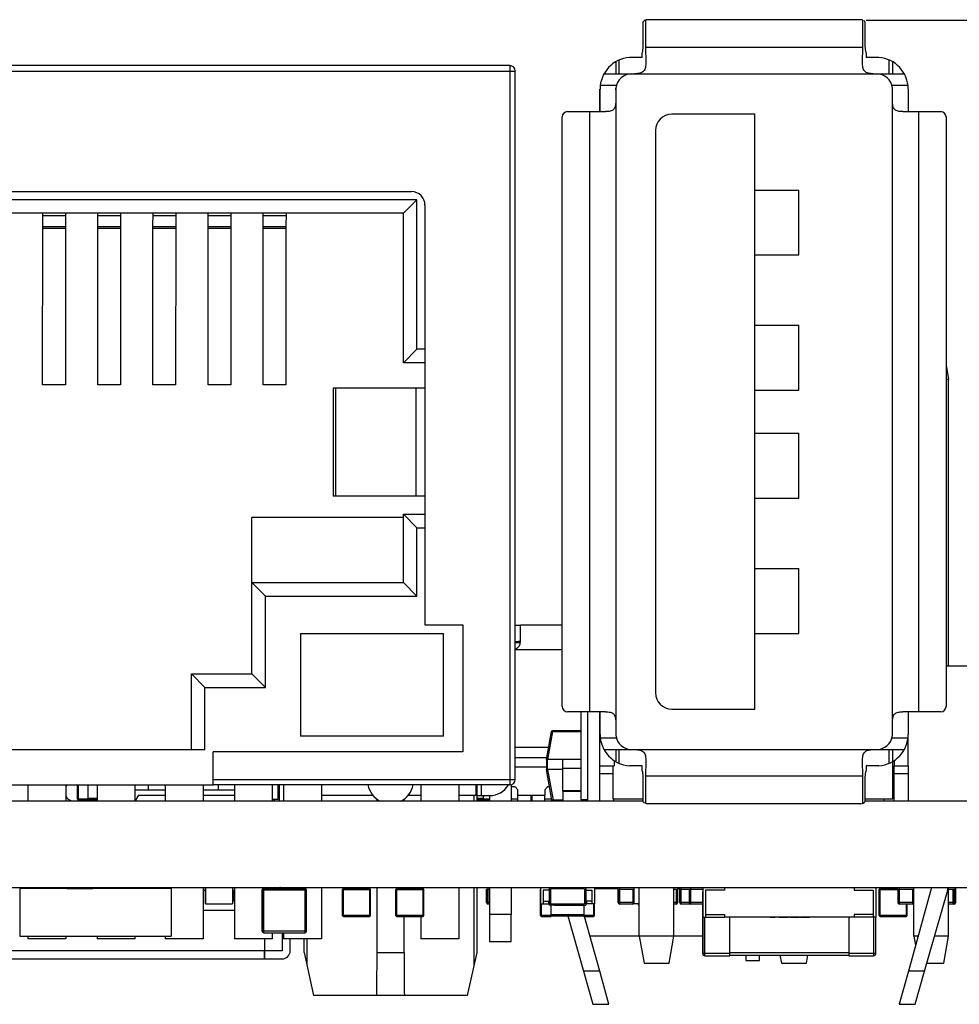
# Model space of a CAD drawing. Header units: inches. Extents: x -29 to 164, y -51 to 83.
# Tile 3 of 164: x 21 to 38, y -45 to -26. Entities that reach past the tile are written whole.
import ezdxf

# ---------------------------------------------------------------- set-up
doc = ezdxf.new("R2010")
doc.units = ezdxf.units.IN
doc.header["$LTSCALE"] = 1.21
doc.header["$MEASUREMENT"] = 0
doc.header["$PDMODE"] = 3
doc.header["$PDSIZE"] = 0.3125
doc.layers.get('0').update_dxf_attribs({"linetype": 'CONTINUOUS'})
doc.layers.get('Defpoints').update_dxf_attribs({"linetype": 'CONTINUOUS'})
doc.layers.add('DIM', color=3, linetype='CONTINUOUS')
doc.styles.get("Standard").update_dxf_attribs({"font": 'txt', "width": 0.8})
doc.dimstyles.get("Standard").update_dxf_attribs({"dimtxt": 0.15625, "dimasz": 0.1875, "dimexe": 0.125, "dimexo": 0.0625, "dimgap": 0.09, "dimtad": 0, "dimtih": 1, "dimtoh": 1, "dimzin": 4, "dimdsep": 46, "dimtxsty": 'STANDARD', "dimblk": '_FILLED', "dimblk1": '_FILLED', "dimblk2": '_FILLED', "dimcen": 0.09, "dimazin": 1, "dimtp": 0.01, "dimtm": 0.01, "dimtfac": 1, "dimtofl": 0, "dimtmove": 0, "dimatfit": 3, "dimldrblk": '_FILLED', "dimfxl": 1, "dimtolj": 1, "dimtzin": 4, "dimarcsym": 0})

# ---------------------------------------------------------------- blocks, each defined once
blk = doc.blocks.new('_FILLED')
at = {"color": 0, "linetype": 'ByBlock'}
blk.add_solid([(0, 0), (-1, 0.1667), (-1, -0.1667)], dxfattribs=at)
blk = doc.blocks.new('*D25')
at = {"layer": 'Defpoints', "color": 0}
for p in [(36.6, -26.323), (57.889, -42.366), (63.921, -42.366)]:
    blk.add_point(p, dxfattribs=at)
at = {"layer": 'DIM', "color": 0, "lineweight": -2}
for p, q in [((36.663, -26.323), (64.046, -26.323)), ((63.921, -28.323), (63.921, -31.455)), ((63.921, -40.366), (63.921, -37.235)), ((57.951, -42.366), (64.046, -42.366))]:
    blk.add_line(p, q, dxfattribs=at)
at = {"layer": 'DIM', "color": 0, "lineweight": -2, "xscale": 2, "yscale": 2, "zscale": 2}
for p, rotation in [((63.921, -26.323), 90), ((63.921, -42.366), 270)]:
    blk.add_blockref('_FILLED', p, dxfattribs=dict(at, rotation=rotation))
at = {"layer": 'DIM', "color": 0, "insert": (63.921, -34.345), "char_height": 2, "attachment_point": 5, "rotation": 90}
blk.add_mtext('\\A1;16.04', dxfattribs=at)

msp = doc.modelspace()

# ---------------------------------------------------------------- linework, layer by layer
at = {"color": 7, "linetype": 'Continuous'}
for p, q in [((32.54, -26.812), (32.54, -26.353)), ((32.579, -26.323), (32.579, -26.83)), ((36.564, -26.316), (32.616, -26.316)), ((36.6, -26.83), (36.6, -26.323)), ((36.64, -26.353), (36.64, -26.812)), ((32.519, -27.016), (32.519, -26.929)), ((36.6, -26.83), (32.579, -26.83)), ((32.579, -26.83), (32.586, -27.1)), ((36.593, -27.1), (36.6, -26.83)), ((36.661, -26.929), (36.661, -27.016)), ((32.03, -27.094), (32.03, -27.316)), ((32.092, -27.316), (32.092, -27.063)), ((32.519, -27.016), (32.285, -27.016)), ((36.895, -27.016), (36.661, -27.016)), ((37.079, -27.059), (37.079, -27.316)), ((37.15, -27.094), (37.15, -27.316)), ((14.131, -27.266), (30.171, -27.266)), ((30.071, -27.166), (14.231, -27.166)), ((30.071, -27.166), (30.071, -40.466)), ((30.171, -40.366), (30.171, -27.266)), ((31.813, -27.316), (37.367, -27.316)), ((31.736, -28.016), (31.736, -27.599)), ((31.74, -28.016), (31.74, -27.599)), ((31.744, -27.53), (32.042, -27.53)), ((32.03, -27.616), (32.03, -27.581)), ((32.03, -27.581), (32.03, -27.616)), ((32.03, -27.616), (32.03, -39.552)), ((37.137, -27.53), (37.436, -27.53)), ((37.15, -27.616), (37.15, -27.581)), ((37.15, -27.616), (37.15, -27.581)), ((37.15, -27.825), (37.15, -27.616)), ((37.44, -27.599), (37.44, -28.016)), ((37.15, -39.552), (37.15, -27.825)), ((31.137, -28.016), (31.839, -28.016)), ((31.543, -28.016), (31.543, -39.116)), ((37.341, -28.016), (38.042, -28.016)), ((37.636, -39.116), (37.636, -28.016)), ((31.04, -39.019), (31.04, -28.114)), ((34.605, -28.066), (33.065, -28.066)), ((34.605, -39.066), (34.605, -28.066)), ((38.14, -28.114), (38.14, -39.019)), ((32.765, -28.366), (32.765, -38.766)), ((15.851, -29.496), (28.251, -29.496)), ((34.604, -29.466), (35.414, -29.466)), ((35.414, -30.666), (35.414, -29.466)), ((28.351, -29.646), (15.951, -29.646)), ((28.101, -29.896), (28.351, -29.646)), ((28.351, -32.411), (28.351, -29.646)), ((28.501, -29.746), (28.501, -37.506)), ((28.101, -29.896), (16.201, -29.896)), ((21.43, -30.149), (21.431, -29.896)), ((21.431, -29.94), (21.851, -29.94)), ((21.851, -29.896), (21.85, -30.149)), ((22.45, -30.149), (22.451, -29.896)), ((22.451, -29.94), (22.871, -29.94)), ((22.871, -29.896), (22.87, -30.149)), ((23.47, -30.149), (23.471, -29.896)), ((23.471, -29.94), (23.891, -29.94)), ((23.891, -29.896), (23.89, -30.149)), ((24.49, -30.149), (24.491, -29.896)), ((24.491, -29.94), (24.911, -29.94)), ((24.911, -29.896), (24.91, -30.149)), ((25.51, -30.149), (25.511, -29.896)), ((25.511, -29.94), (25.931, -29.94)), ((25.931, -29.896), (25.93, -30.149)), ((28.101, -32.661), (28.101, -29.896)), ((21.429, -33.07), (21.43, -30.149)), ((21.85, -30.149), (21.43, -30.149)), ((21.43, -30.174), (21.85, -30.174)), ((21.85, -30.149), (21.849, -33.07)), ((22.449, -33.07), (22.45, -30.149)), ((22.87, -30.149), (22.45, -30.149)), ((22.45, -30.174), (22.87, -30.174)), ((22.87, -30.149), (22.869, -33.07)), ((23.469, -33.07), (23.47, -30.149)), ((23.89, -30.149), (23.47, -30.149)), ((23.47, -30.174), (23.89, -30.174)), ((23.89, -30.149), (23.889, -33.07)), ((24.489, -33.07), (24.49, -30.149)), ((24.91, -30.149), (24.49, -30.149)), ((24.49, -30.174), (24.91, -30.174)), ((24.91, -30.149), (24.909, -33.07)), ((25.509, -33.07), (25.51, -30.149)), ((25.93, -30.149), (25.51, -30.149)), ((25.51, -30.174), (25.93, -30.174)), ((25.93, -30.149), (25.929, -33.07)), ((34.604, -30.666), (35.414, -30.666)), ((34.604, -31.966), (35.414, -31.966)), ((35.414, -33.166), (35.414, -31.966)), ((28.101, -32.661), (28.351, -32.411)), ((28.501, -32.411), (28.351, -32.411)), ((28.501, -32.661), (28.101, -32.661)), ((38.14, -32.709), (38.185, -32.966)), ((21.849, -33.07), (21.429, -33.07)), ((22.869, -33.07), (22.449, -33.07)), ((23.889, -33.07), (23.469, -33.07)), ((24.909, -33.07), (24.489, -33.07)), ((25.929, -33.07), (25.509, -33.07)), ((26.8, -33.126), (26.8, -35.126)), ((26.8, -33.126), (28.501, -33.126)), ((26.851, -35.126), (26.851, -33.126)), ((28.33, -33.126), (28.33, -35.126)), ((38.14, -32.966), (38.185, -32.966)), ((38.185, -38.266), (38.185, -32.966)), ((34.604, -33.166), (35.414, -33.166)), ((34.604, -33.966), (35.414, -33.966)), ((35.414, -35.166), (35.414, -33.966)), ((28.501, -35.126), (26.8, -35.126)), ((34.604, -35.166), (35.414, -35.166)), ((28.101, -36.726), (28.101, -35.461)), ((28.351, -35.711), (28.101, -35.461)), ((28.101, -35.461), (28.501, -35.461)), ((25.299, -36.726), (25.299, -35.526)), ((28.099, -35.526), (25.299, -35.526)), ((28.351, -36.976), (28.351, -35.711)), ((28.351, -35.711), (28.501, -35.711)), ((34.604, -36.466), (35.414, -36.466)), ((35.414, -37.666), (35.414, -36.466)), ((25.301, -38.416), (25.301, -36.726)), ((25.301, -36.726), (25.551, -36.976)), ((25.301, -36.726), (28.101, -36.726)), ((28.101, -36.726), (28.351, -36.976)), ((25.551, -38.666), (25.551, -36.976)), ((25.551, -36.976), (28.351, -36.976)), ((28.501, -37.506), (29.201, -37.506)), ((29.201, -37.506), (29.201, -39.856)), ((26.198, -37.666), (26.198, -39.566)), ((26.198, -37.666), (28.844, -37.666)), ((28.844, -39.566), (28.844, -37.666)), ((30.171, -37.517), (30.262, -37.517)), ((30.262, -37.517), (30.27, -37.519)), ((31.04, -37.517), (30.27, -37.517)), ((30.27, -37.817), (30.27, -37.519)), ((34.604, -37.666), (35.414, -37.666)), ((30.171, -37.817), (30.27, -37.817)), ((30.171, -37.837), (30.267, -37.837)), ((30.262, -37.817), (30.269, -37.821)), ((30.171, -37.967), (31.04, -37.967)), ((24.181, -39.816), (24.181, -38.416)), ((24.181, -38.416), (24.431, -38.666)), ((24.181, -38.416), (25.301, -38.416)), ((25.301, -38.416), (25.551, -38.666)), ((38.14, -38.266), (41.675, -38.266)), ((24.431, -39.816), (24.431, -38.666)), ((24.431, -38.666), (25.551, -38.666)), ((31.839, -39.116), (31.137, -39.116)), ((31.382, -39.116), (31.382, -40.746)), ((31.384, -39.116), (31.384, -40.746)), ((31.515, -40.766), (31.515, -39.116)), ((31.736, -39.534), (31.736, -39.116)), ((31.74, -39.534), (31.74, -39.116)), ((33.065, -39.066), (34.605, -39.066)), ((38.042, -39.116), (37.341, -39.116)), ((37.44, -39.116), (37.44, -39.534)), ((30.75, -40.001), (30.841, -39.483)), ((30.861, -39.483), (30.77, -40.001)), ((30.841, -39.483), (30.861, -39.483)), ((31.382, -39.466), (30.861, -39.466)), ((30.861, -39.483), (30.861, -39.466)), ((30.861, -39.483), (31.382, -39.483)), ((28.844, -39.566), (26.198, -39.566)), ((31.738, -40.116), (31.738, -39.534)), ((32.042, -39.603), (31.744, -39.603)), ((37.436, -39.603), (37.137, -39.603)), ((37.438, -40.116), (37.438, -39.603)), ((19.871, -39.816), (24.431, -39.816)), ((24.581, -40.466), (24.581, -39.856)), ((29.201, -39.856), (24.581, -39.856)), ((30.789, -39.777), (30.171, -39.777)), ((31.813, -39.816), (37.367, -39.816)), ((32.03, -39.816), (32.03, -40.038)), ((32.092, -40.07), (32.092, -39.816)), ((37.079, -39.816), (37.079, -40.073)), ((37.15, -39.816), (37.15, -40.038)), ((30.756, -39.967), (30.171, -39.967)), ((30.75, -40.001), (30.75, -40.181)), ((30.75, -40.001), (30.77, -40.001)), ((31.382, -40.001), (30.77, -40.001)), ((30.77, -40.181), (30.77, -40.001)), ((31.05, -40.181), (31.05, -40.001)), ((31.998, -40.019), (31.998, -40.116)), ((32.586, -40.032), (32.579, -40.303)), ((36.6, -40.303), (36.593, -40.032)), ((37.158, -40.726), (37.158, -40.038)), ((37.178, -40.019), (37.178, -40.116)), ((30.171, -40.137), (30.75, -40.137)), ((30.85, -40.75), (30.75, -40.181)), ((30.75, -40.181), (30.77, -40.181)), ((31.05, -40.181), (30.77, -40.181)), ((30.77, -40.181), (30.87, -40.75)), ((31.05, -40.156), (31.382, -40.156)), ((31.05, -40.586), (31.05, -40.181)), ((31.737, -40.761), (31.737, -40.116)), ((31.738, -40.116), (31.998, -40.116)), ((31.978, -40.116), (31.978, -40.726)), ((32.519, -40.116), (32.285, -40.116)), ((32.519, -40.203), (32.519, -40.116)), ((36.895, -40.116), (36.661, -40.116)), ((36.661, -40.116), (36.661, -40.203)), ((37.177, -40.761), (37.177, -40.116)), ((37.178, -40.116), (37.438, -40.116)), ((37.437, -40.116), (37.437, -40.761)), ((24.581, -40.366), (30.171, -40.366)), ((31.977, -40.266), (31.737, -40.266)), ((32.54, -40.779), (32.54, -40.321)), ((32.579, -40.303), (36.6, -40.303)), ((32.579, -40.303), (32.579, -40.809)), ((36.6, -40.809), (36.6, -40.303)), ((36.64, -40.321), (36.64, -40.779)), ((37.437, -40.266), (37.177, -40.266)), ((14.231, -40.466), (24.581, -40.466)), ((21.157, -40.466), (21.157, -40.766)), ((21.857, -40.466), (21.857, -40.766)), ((22.073, -40.731), (22.073, -40.466)), ((22.073, -40.466), (22.073, -40.731)), ((22.093, -40.751), (22.093, -40.466)), ((22.273, -40.751), (22.273, -40.466)), ((22.437, -40.466), (22.437, -40.766)), ((23.137, -40.466), (23.137, -40.766)), ((23.697, -40.566), (23.137, -40.566)), ((23.383, -40.466), (23.383, -40.566)), ((23.697, -40.466), (23.697, -40.766)), ((24.397, -40.466), (24.397, -40.766)), ((24.683, -40.566), (24.397, -40.566)), ((30.071, -40.466), (24.581, -40.466)), ((24.683, -40.566), (24.683, -40.466)), ((24.977, -40.566), (24.683, -40.566)), ((24.977, -40.466), (24.977, -40.766)), ((25.677, -40.466), (25.677, -40.766)), ((25.784, -40.741), (25.784, -40.466)), ((25.809, -40.766), (25.809, -40.466)), ((25.885, -40.466), (25.885, -40.766)), ((26.585, -40.466), (26.585, -40.766)), ((28.425, -40.466), (28.425, -40.766)), ((29.125, -40.466), (29.125, -40.766)), ((29.444, -40.466), (29.444, -40.666)), ((29.464, -40.766), (29.464, -40.466)), ((29.544, -40.666), (29.544, -40.466)), ((30.093, -40.463), (30.093, -40.766)), ((30.17, -40.507), (30.093, -40.507)), ((30.17, -40.507), (30.22, -40.557)), ((30.22, -40.657), (30.22, -40.557)), ((30.72, -40.557), (30.77, -40.507)), ((30.72, -40.557), (30.72, -40.657)), ((30.807, -40.507), (30.77, -40.507)), ((31.05, -40.569), (31.382, -40.569)), ((31.05, -40.586), (31.382, -40.586)), ((31.05, -40.586), (31.05, -40.766)), ((7.879, -40.766), (32.54, -40.766)), ((22.273, -40.731), (22.073, -40.731)), ((22.093, -40.751), (22.273, -40.751)), ((22.437, -40.721), (22.273, -40.721)), ((22.273, -40.741), (22.437, -40.741)), ((22.329, -40.741), (22.329, -40.766)), ((23.204, -40.661), (23.143, -40.766)), ((23.204, -40.661), (23.697, -40.661)), ((24.397, -40.661), (24.977, -40.661)), ((25.784, -40.741), (25.677, -40.741)), ((25.689, -40.766), (25.689, -40.741)), ((25.689, -40.766), (25.689, -40.741)), ((25.689, -40.766), (25.689, -40.741)), ((25.709, -40.741), (25.709, -40.766)), ((27.54, -40.666), (26.585, -40.666)), ((27.614, -40.766), (27.614, -40.735)), ((28.114, -40.766), (28.114, -40.735)), ((28.425, -40.666), (28.188, -40.666)), ((29.444, -40.666), (29.125, -40.666)), ((29.414, -40.766), (29.414, -40.666)), ((29.464, -40.666), (29.699, -40.666)), ((29.575, -40.721), (29.464, -40.721)), ((29.464, -40.741), (29.575, -40.741)), ((29.518, -40.741), (29.518, -40.766)), ((29.549, -40.741), (29.549, -40.766)), ((29.575, -40.666), (29.575, -40.751)), ((29.693, -40.731), (29.575, -40.731)), ((29.575, -40.751), (29.575, -40.741)), ((29.575, -40.751), (29.693, -40.751)), ((29.614, -40.766), (29.614, -40.751)), ((29.638, -40.751), (29.638, -40.766)), ((29.669, -40.751), (29.669, -40.766)), ((29.685, -40.766), (29.685, -40.761)), ((29.693, -40.666), (29.693, -40.766)), ((30.093, -40.727), (30.22, -40.727)), ((30.22, -40.657), (30.48, -40.657)), ((30.22, -40.766), (30.22, -40.657)), ((30.46, -40.657), (30.46, -40.766)), ((30.46, -40.727), (30.48, -40.727)), ((30.48, -40.657), (30.72, -40.657)), ((30.48, -40.657), (30.48, -40.766)), ((30.72, -40.766), (30.72, -40.657)), ((30.72, -40.727), (30.846, -40.727)), ((30.87, -40.75), (30.85, -40.75)), ((31.05, -40.75), (30.87, -40.75)), ((31.515, -40.746), (31.384, -40.746)), ((31.978, -40.726), (32.54, -40.726)), ((31.997, -40.761), (31.997, -40.726)), ((36.64, -40.726), (37.158, -40.726)), ((36.64, -40.766), (39.479, -40.766)), ((36.995, -40.766), (36.995, -40.726)), ((36.564, -40.816), (32.616, -40.816)), ((7.879, -42.366), (52.588, -42.366)), ((21.005, -42.386), (21.005, -43.266)), ((23.805, -42.386), (21.005, -42.386)), ((21.169, -42.366), (21.169, -42.386)), ((21.857, -42.366), (21.857, -42.386)), ((21.878, -42.382), (21.878, -42.366)), ((21.878, -42.366), (21.878, -42.382)), ((21.878, -42.366), (21.878, -42.382)), ((21.878, -42.366), (21.878, -42.382)), ((21.879, -42.386), (21.879, -42.382)), ((21.879, -42.382), (22.359, -42.382)), ((22.359, -42.382), (22.359, -42.386)), ((22.378, -42.366), (22.378, -42.386)), ((22.437, -42.366), (22.437, -42.386)), ((23.137, -42.366), (23.137, -42.386)), ((23.142, -42.366), (23.142, -42.386)), ((23.142, -42.366), (23.142, -42.386)), ((23.142, -42.366), (23.142, -42.386)), ((23.142, -42.366), (23.142, -42.386)), ((23.143, -42.386), (23.143, -42.366)), ((23.143, -42.366), (23.143, -42.386)), ((23.643, -42.366), (23.643, -42.386)), ((23.697, -42.366), (23.697, -42.386)), ((23.805, -42.386), (23.805, -43.266)), ((24.397, -42.366), (24.397, -43.316)), ((24.397, -42.416), (24.443, -42.416)), ((24.442, -42.366), (24.442, -42.666)), ((24.442, -42.366), (24.442, -42.666)), ((24.442, -42.366), (24.442, -42.666)), ((24.442, -42.366), (24.442, -42.666)), ((24.443, -42.666), (24.443, -42.366)), ((24.443, -42.366), (24.443, -42.666)), ((24.943, -42.366), (24.943, -42.666)), ((24.943, -42.416), (24.977, -42.416)), ((24.958, -42.416), (24.958, -42.616)), ((24.977, -42.366), (24.977, -43.316)), ((25.489, -43.172), (25.489, -42.412)), ((25.489, -42.412), (25.489, -43.172)), ((25.489, -42.412), (26.309, -42.412)), ((25.519, -43.202), (25.519, -42.382)), ((25.519, -42.382), (26.279, -42.382)), ((25.677, -42.366), (25.677, -42.382)), ((25.885, -42.366), (25.885, -42.382)), ((26.279, -42.382), (26.279, -43.172)), ((26.309, -43.172), (26.309, -42.412)), ((26.585, -42.366), (26.585, -43.316)), ((26.976, -42.402), (27.496, -42.402)), ((26.976, -42.882), (26.976, -42.402)), ((26.976, -42.402), (26.976, -42.882)), ((26.996, -42.382), (27.476, -42.382)), ((26.996, -42.902), (26.996, -42.382)), ((27.476, -42.382), (27.476, -42.882)), ((27.496, -42.882), (27.496, -42.402)), ((27.614, -43.566), (27.614, -42.366)), ((27.961, -42.402), (28.481, -42.402)), ((27.961, -42.882), (27.961, -42.402)), ((27.961, -42.402), (27.961, -42.882)), ((27.981, -42.382), (28.461, -42.382)), ((27.981, -42.902), (27.981, -42.382)), ((28.114, -42.382), (28.114, -42.366)), ((28.425, -42.366), (28.425, -42.382)), ((28.461, -42.382), (28.461, -42.882)), ((28.481, -42.882), (28.481, -42.402)), ((29.125, -42.366), (29.125, -43.316)), ((29.414, -43.795), (29.414, -42.366)), ((29.464, -43.566), (29.464, -42.366)), ((29.641, -42.397), (29.693, -42.397)), ((29.641, -42.641), (29.641, -42.397)), ((29.641, -42.397), (29.641, -42.641)), ((29.671, -42.671), (29.671, -42.366)), ((29.693, -42.366), (29.693, -42.866)), ((30.093, -42.366), (30.093, -42.866)), ((30.638, -42.402), (30.639, -42.402)), ((30.638, -42.882), (30.638, -42.402)), ((30.638, -42.402), (30.638, -42.882)), ((30.638, -42.882), (30.638, -42.402)), ((30.638, -42.402), (30.638, -42.882)), ((30.638, -42.882), (30.638, -42.402)), ((30.638, -42.402), (30.638, -42.882)), ((30.638, -42.882), (30.638, -42.402)), ((30.638, -42.402), (30.638, -42.882)), ((30.639, -42.366), (30.639, -42.666)), ((30.799, -42.416), (30.689, -42.416)), ((30.689, -42.416), (30.689, -42.666)), ((30.799, -42.366), (30.799, -42.691)), ((30.799, -42.366), (30.799, -42.691)), ((31.454, -42.391), (30.824, -42.391)), ((30.824, -42.391), (30.824, -42.666)), ((30.899, -42.366), (30.899, -42.391)), ((31.379, -42.391), (31.379, -42.366)), ((31.379, -42.366), (31.379, -42.391)), ((31.454, -42.391), (31.454, -42.666)), ((31.479, -42.366), (31.479, -42.691)), ((31.479, -42.416), (31.589, -42.416)), ((31.589, -42.416), (31.589, -42.666)), ((31.639, -42.366), (31.639, -42.666)), ((31.639, -42.386), (32.075, -42.386)), ((32.072, -42.641), (32.072, -42.397)), ((32.073, -42.397), (32.366, -42.397)), ((32.073, -42.397), (32.073, -42.641)), ((32.103, -42.671), (32.103, -42.366)), ((32.347, -42.397), (32.347, -42.671)), ((32.366, -42.366), (32.366, -42.666)), ((32.366, -42.366), (32.366, -42.666)), ((32.465, -43.266), (32.465, -42.366)), ((33.105, -43.266), (33.105, -42.366)), ((33.105, -42.397), (33.177, -42.397)), ((33.147, -42.397), (33.147, -42.671)), ((33.175, -42.386), (33.214, -42.386)), ((33.177, -42.641), (33.177, -42.397)), ((33.212, -42.397), (33.388, -42.397)), ((33.212, -42.397), (33.212, -42.641)), ((33.212, -42.397), (33.212, -42.641)), ((33.243, -42.671), (33.243, -42.366)), ((33.388, -42.397), (33.388, -42.641)), ((33.389, -42.397), (33.639, -42.397)), ((33.389, -42.397), (33.389, -42.641)), ((33.419, -42.671), (33.419, -42.366)), ((33.639, -42.366), (33.639, -42.916)), ((33.639, -42.366), (33.639, -42.916)), ((34.039, -42.416), (33.689, -42.416)), ((33.689, -42.416), (33.689, -42.916)), ((34.039, -42.366), (34.039, -42.416)), ((36.439, -42.366), (36.439, -42.416)), ((36.439, -42.416), (36.789, -42.416)), ((36.789, -42.416), (36.789, -42.916)), ((36.839, -42.366), (36.839, -42.916)), ((36.9, -42.402), (37.246, -42.402)), ((36.9, -42.882), (36.9, -42.402)), ((36.9, -42.402), (36.9, -42.882)), ((36.92, -42.382), (37.25, -42.382)), ((36.92, -42.902), (36.92, -42.382)), ((37.246, -42.397), (37.545, -42.397)), ((37.246, -42.397), (37.246, -42.641)), ((37.246, -42.397), (37.246, -42.641)), ((37.277, -42.671), (37.277, -42.366)), ((37.873, -42.366), (37.442, -43.916)), ((37.521, -42.397), (37.521, -42.671)), ((37.545, -43.266), (37.545, -42.366)), ((37.742, -43.916), (38.17, -42.418)), ((38.185, -43.266), (38.185, -42.366)), ((38.185, -42.397), (38.318, -42.397)), ((38.263, -42.397), (38.263, -42.671)), ((38.293, -42.641), (38.293, -42.397)), ((38.318, -42.641), (38.318, -42.397)), ((33.638, -43.587), (33.638, -42.447)), ((33.638, -43.587), (33.638, -42.447)), ((33.639, -42.447), (33.639, -42.447)), ((33.639, -42.447), (33.639, -43.587)), ((24.397, -42.786), (24.977, -42.786)), ((24.442, -42.666), (24.442, -42.666)), ((24.443, -42.666), (24.442, -42.666)), ((24.443, -42.666), (24.943, -42.666)), ((24.626, -42.667), (24.626, -42.666)), ((24.627, -42.667), (24.627, -42.666)), ((24.627, -42.667), (24.759, -42.667)), ((24.639, -42.667), (24.639, -42.666)), ((24.698, -42.667), (24.698, -42.666)), ((24.759, -42.667), (24.759, -42.666)), ((24.977, -42.616), (24.958, -42.616)), ((29.693, -42.641), (29.641, -42.641)), ((29.671, -42.671), (29.693, -42.671)), ((30.639, -42.666), (30.789, -42.666)), ((30.658, -42.902), (30.658, -42.666)), ((30.689, -42.616), (30.789, -42.616)), ((30.789, -42.616), (30.789, -42.666)), ((30.799, -42.666), (30.789, -42.666)), ((30.899, -42.691), (30.799, -42.691)), ((30.824, -42.666), (31.454, -42.666)), ((30.838, -42.902), (30.838, -42.691)), ((30.849, -42.691), (30.849, -42.666)), ((30.899, -42.666), (30.899, -42.691)), ((30.899, -42.691), (31.479, -42.691)), ((30.937, -42.691), (30.937, -42.701)), ((30.974, -42.701), (30.937, -42.701)), ((30.951, -42.691), (30.951, -42.701)), ((30.974, -42.691), (30.974, -42.701)), ((31.01, -42.691), (31.01, -42.701)), ((31.112, -42.701), (31.01, -42.701)), ((31.062, -42.691), (31.062, -42.701)), ((31.112, -42.691), (31.112, -42.701)), ((31.126, -42.691), (31.126, -42.701)), ((31.228, -42.701), (31.126, -42.701)), ((31.228, -42.691), (31.228, -42.701)), ((31.241, -42.691), (31.241, -42.701)), ((31.343, -42.701), (31.241, -42.701)), ((31.293, -42.691), (31.293, -42.701)), ((31.343, -42.691), (31.343, -42.701)), ((31.379, -42.666), (31.379, -42.691)), ((31.429, -42.691), (31.429, -42.666)), ((31.438, -42.691), (31.438, -42.902)), ((31.639, -42.666), (31.479, -42.666)), ((31.589, -42.616), (31.489, -42.616)), ((31.489, -42.616), (31.489, -42.666)), ((31.618, -42.666), (31.618, -42.902)), ((31.638, -42.882), (31.638, -42.666)), ((32.366, -42.641), (32.073, -42.641)), ((32.103, -42.671), (32.347, -42.671)), ((32.168, -42.671), (32.168, -42.674)), ((32.168, -42.674), (32.168, -42.671)), ((32.275, -42.674), (32.168, -42.674)), ((32.256, -42.674), (32.256, -42.671)), ((32.265, -42.674), (32.265, -42.671)), ((32.274, -42.674), (32.274, -42.671)), ((32.275, -42.674), (32.275, -42.671)), ((32.465, -42.666), (32.366, -42.666)), ((32.449, -42.691), (32.449, -42.666)), ((32.449, -42.666), (32.449, -42.691)), ((32.465, -42.691), (32.449, -42.691)), ((33.177, -42.641), (33.105, -42.641)), ((33.105, -42.671), (33.147, -42.671)), ((33.388, -42.641), (33.212, -42.641)), ((33.243, -42.671), (33.419, -42.671)), ((33.314, -42.674), (33.314, -42.671)), ((33.421, -42.674), (33.314, -42.674)), ((33.359, -42.674), (33.359, -42.671)), ((33.377, -42.671), (33.377, -42.674)), ((33.638, -42.641), (33.389, -42.641)), ((33.419, -42.671), (33.638, -42.671)), ((33.421, -42.671), (33.421, -42.674)), ((33.491, -42.674), (33.491, -42.671)), ((33.597, -42.674), (33.491, -42.674)), ((33.535, -42.674), (33.535, -42.671)), ((33.553, -42.671), (33.553, -42.674)), ((33.598, -42.671), (33.598, -42.674)), ((37.545, -42.641), (37.246, -42.641)), ((37.277, -42.671), (37.521, -42.671)), ((37.348, -42.674), (37.348, -42.671)), ((37.455, -42.674), (37.348, -42.674)), ((37.393, -42.674), (37.393, -42.671)), ((37.4, -42.674), (37.4, -42.902)), ((37.411, -42.671), (37.411, -42.674)), ((37.42, -42.882), (37.42, -42.674)), ((37.455, -42.671), (37.455, -42.674)), ((38.318, -42.641), (38.185, -42.641)), ((38.185, -42.671), (38.287, -42.671)), ((38.222, -42.674), (38.185, -42.674)), ((38.198, -42.671), (38.198, -42.674)), ((38.222, -42.671), (38.222, -42.674)), ((38.287, -42.658), (38.287, -42.671)), ((27.496, -42.882), (26.976, -42.882)), ((26.996, -42.902), (27.476, -42.902)), ((27.476, -42.882), (27.476, -42.902)), ((28.481, -42.882), (27.961, -42.882)), ((27.981, -42.902), (28.461, -42.902)), ((28.114, -43.566), (28.114, -42.902)), ((28.425, -42.902), (28.425, -43.316)), ((28.461, -42.882), (28.461, -42.902)), ((30.093, -42.866), (29.693, -42.866)), ((29.693, -42.866), (29.693, -43.366)), ((30.093, -43.366), (30.093, -42.866)), ((30.838, -42.882), (30.638, -42.882)), ((30.658, -42.902), (30.658, -42.902)), ((30.658, -42.902), (30.658, -42.902)), ((30.658, -42.902), (30.658, -42.902)), ((30.658, -42.902), (30.838, -42.902)), ((31.438, -42.872), (30.838, -42.872)), ((30.838, -42.892), (31.438, -42.892)), ((31.141, -42.892), (31.433, -43.916)), ((31.638, -42.882), (31.438, -42.882)), ((31.438, -42.892), (31.438, -42.902)), ((31.438, -42.892), (31.438, -42.902)), ((31.438, -42.892), (31.438, -42.902)), ((31.438, -42.902), (31.438, -42.902)), ((31.438, -42.902), (31.438, -42.902)), ((31.438, -42.902), (31.438, -42.902)), ((31.438, -42.902), (31.618, -42.902)), ((31.733, -43.916), (31.451, -42.902)), ((33.639, -42.916), (34.039, -42.916)), ((33.679, -43.627), (33.679, -42.916)), ((33.689, -42.866), (34.039, -42.866)), ((34.039, -42.866), (34.039, -42.916)), ((36.839, -42.916), (34.039, -42.916)), ((34.139, -43.627), (34.139, -42.916)), ((34.885, -42.916), (34.885, -42.917)), ((34.885, -42.917), (34.975, -42.917)), ((34.952, -42.917), (34.952, -42.916)), ((34.975, -42.917), (34.975, -42.916)), ((35.054, -42.916), (35.054, -42.917)), ((35.054, -42.917), (35.222, -42.917)), ((35.06, -42.916), (35.06, -42.917)), ((35.145, -42.917), (35.145, -42.916)), ((35.222, -42.917), (35.222, -42.916)), ((35.222, -42.917), (35.222, -42.916)), ((35.251, -42.917), (35.251, -42.916)), ((35.251, -42.917), (35.421, -42.917)), ((35.336, -42.917), (35.336, -42.916)), ((35.421, -42.917), (35.421, -42.916)), ((35.447, -42.917), (35.447, -42.916)), ((35.447, -42.917), (35.615, -42.917)), ((35.537, -42.917), (35.537, -42.916)), ((35.61, -42.917), (35.61, -42.916)), ((35.615, -42.917), (35.615, -42.916)), ((36.339, -42.916), (36.339, -43.627)), ((36.789, -42.866), (36.439, -42.866)), ((36.439, -42.866), (36.439, -42.916)), ((36.799, -42.916), (36.799, -43.627)), ((36.839, -43.587), (36.839, -42.916)), ((37.42, -42.882), (36.9, -42.882)), ((36.92, -42.902), (37.4, -42.902)), ((21.005, -43.266), (23.805, -43.266)), ((21.157, -43.266), (21.157, -43.316)), ((21.857, -43.316), (21.157, -43.316)), ((21.857, -43.266), (21.857, -43.316)), ((22.437, -43.266), (22.437, -43.316)), ((23.137, -43.316), (22.437, -43.316)), ((23.137, -43.266), (23.137, -43.316)), ((23.697, -43.266), (23.697, -43.316)), ((24.397, -43.316), (23.697, -43.316)), ((25.677, -43.316), (24.977, -43.316)), ((26.309, -43.172), (25.489, -43.172)), ((25.519, -43.202), (26.279, -43.202)), ((25.533, -43.316), (25.533, -43.686)), ((25.677, -43.202), (25.677, -43.316)), ((25.858, -43.202), (25.858, -43.536)), ((25.885, -43.202), (25.885, -43.316)), ((26.585, -43.316), (25.885, -43.316)), ((26.008, -43.536), (26.008, -43.316)), ((26.264, -43.566), (26.264, -43.316)), ((26.279, -43.172), (26.279, -43.202)), ((26.314, -43.316), (26.314, -43.795)), ((29.125, -43.316), (28.425, -43.316)), ((33.638, -43.266), (31.552, -43.266)), ((32.465, -43.266), (32.553, -43.766)), ((33.017, -43.766), (33.105, -43.266)), ((37.621, -43.266), (37.545, -43.266)), ((37.545, -43.266), (37.575, -43.433)), ((38.185, -43.266), (37.926, -43.266)), ((38.097, -43.766), (38.185, -43.266)), ((29.693, -43.366), (30.093, -43.366)), ((18.008, -43.686), (25.858, -43.686)), ((25.858, -43.536), (18.034, -43.536)), ((26.264, -43.566), (26.439, -44.366)), ((27.614, -43.566), (28.114, -43.566)), ((27.614, -43.795), (27.614, -43.566)), ((28.114, -43.566), (28.114, -43.795)), ((29.289, -44.366), (29.464, -43.566)), ((34.139, -43.587), (33.639, -43.587)), ((33.679, -43.627), (34.139, -43.627)), ((36.339, -43.577), (34.139, -43.577)), ((34.139, -43.617), (36.339, -43.617)), ((34.437, -43.617), (34.437, -43.716)), ((34.687, -43.716), (34.687, -43.617)), ((35.067, -43.615), (35.093, -43.766)), ((35.557, -43.766), (35.584, -43.616)), ((36.338, -43.627), (36.338, -43.617)), ((36.338, -43.627), (36.338, -43.617)), ((36.839, -43.587), (36.339, -43.587)), ((36.339, -43.627), (36.799, -43.627)), ((32.553, -43.766), (33.017, -43.766)), ((34.437, -43.716), (34.687, -43.716)), ((35.093, -43.766), (35.557, -43.766)), ((37.783, -43.766), (38.097, -43.766)), ((31.733, -43.916), (31.433, -43.916)), ((31.433, -43.916), (31.607, -44.526)), ((31.903, -44.526), (31.733, -43.916)), ((37.442, -43.916), (37.272, -44.526)), ((37.742, -43.916), (37.442, -43.916)), ((37.568, -44.526), (37.742, -43.916)), ((29.289, -44.366), (26.439, -44.366)), ((31.607, -44.526), (31.903, -44.526)), ((37.272, -44.526), (37.568, -44.526))]:
    msp.add_line(p, q, dxfattribs=at)
at = {"color": 40, "linetype": 'Continuous'}
msp.add_line((25.533, -43.686), (25.533, -43.536), dxfattribs=at)
at = {"color": 7, "linetype": 'Continuous'}
for centre, radius, start, end in [((32.616, -26.414), 0.0973, 90, 141.5855), ((36.564, -26.414), 0.0973, 67.7427, 90), ((36.563, -26.414), 0.0973, 38.4109, 56.7173), ((32.324, -27.599), 0.584, 93.8239, 180), ((36.856, -27.599), 0.584, 0, 86.175), ((30.071, -27.266), 0.1, 0, 90), ((32.33, -27.616), 0.3, 90, 173.1973), ((36.85, -27.616), 0.3, 6.8027, 90), ((31.137, -28.114), 0.0973, 90, 180), ((38.042, -28.114), 0.0973, 0, 90), ((33.065, -28.366), 0.3, 90, 180), ((28.251, -29.746), 0.25, 0, 90), ((30.12, -37.817), 0.15, 289.8663, 360), ((30.23, -37.917), 0.1, 66.5982, 90), ((33.065, -38.766), 0.3, 180, 270), ((31.137, -39.019), 0.0973, 180, 270), ((38.042, -39.019), 0.0973, 270, 0), ((30.861, -39.486), 0.02, 90, 170), ((30.861, -39.486), 0.02, 90, 170), ((32.324, -39.534), 0.584, 180, 266.178), ((32.33, -39.516), 0.3, 186.8027, 270), ((36.85, -39.516), 0.3, 270, 353.1973), ((36.856, -39.534), 0.584, 273.8231, 0), ((30.071, -40.366), 0.1, 270, 0), ((22.006, -40.593), 0.173, 132.0429, 150.5078), ((27.865, -40.391), 0.425, 190.3919, 243.2746), ((27.865, -40.391), 0.425, 296.7057, 349.6161), ((29.699, -40.266), 0.4, 270, 329.64), ((22.006, -40.593), 0.173, 209.4925, 251.9406), ((22.093, -40.731), 0.02, 180, 270), ((22.093, -40.731), 0.02, 180, 270), ((32.616, -40.719), 0.0973, 218.4197, 236.7788), ((36.563, -40.719), 0.0973, 270, 321.5839), ((32.616, -40.719), 0.0973, 247.7431, 270), ((21.879, -42.402), 0.02, 90, 129.0736), ((21.879, -42.402), 0.02, 90, 129.0617), ((22.359, -42.402), 0.02, 50.9383, 90), ((25.519, -42.412), 0.03, 90, 180), ((25.519, -42.412), 0.03, 90, 180), ((25.808, -42.566), 0.2, 67.1028, 80.0313), ((26.279, -42.412), 0.03, 0, 90), ((26.996, -42.402), 0.02, 90, 180), ((26.996, -42.402), 0.02, 90, 180), ((27.476, -42.402), 0.02, 0, 90), ((27.981, -42.402), 0.02, 90, 180), ((27.981, -42.402), 0.02, 90, 180), ((28.461, -42.402), 0.02, 0, 90), ((30.658, -42.402), 0.02, 161.5915, 180), ((30.658, -42.402), 0.02, 162.3483, 180), ((30.658, -42.402), 0.02, 164.0373, 180), ((30.658, -42.402), 0.02, 163.2805, 180), ((30.658, -42.402), 0.02, 164.9696, 180), ((30.658, -42.402), 0.02, 167.1297, 180), ((30.658, -42.402), 0.02, 169.8629, 180), ((30.658, -42.402), 0.02, 172.0818, 180), ((33.243, -42.397), 0.0305, 168.4389, 180), ((36.92, -42.402), 0.02, 90, 180), ((36.92, -42.402), 0.02, 90, 180), ((37.187, -42.23), 1, 349.1494, 352.1426), ((38.287, -42.397), 0.0305, 360, 78.4389), ((33.678, -42.447), 0.04, 168.6126, 180), ((33.678, -42.447), 0.04, 172.1735, 180), ((33.678, -42.447), 0.04, 174.3933, 180), ((33.679, -42.447), 0.04, 177.9542, 180), ((29.671, -42.641), 0.0305, 180, 205.4927), ((29.671, -42.641), 0.0305, 180, 270), ((32.103, -42.641), 0.0305, 180, 205.4927), ((32.103, -42.641), 0.0305, 180, 270), ((32.347, -42.641), 0.0305, 270, 308.3346), ((33.147, -42.641), 0.0305, 270, 360), ((33.243, -42.641), 0.0305, 180, 205.4929), ((33.243, -42.641), 0.0305, 180, 270), ((33.419, -42.641), 0.0305, 180, 205.4929), ((33.419, -42.641), 0.0305, 180, 270), ((37.277, -42.641), 0.0305, 180, 205.4929), ((37.277, -42.641), 0.0305, 180, 270), ((37.521, -42.641), 0.0305, 270, 323.9886), ((38.263, -42.641), 0.0305, 270, 360), ((38.287, -42.641), 0.0305, 270, 360), ((26.996, -42.882), 0.02, 180, 270), ((26.996, -42.882), 0.02, 180, 270), ((27.476, -42.882), 0.02, 270, 0), ((27.981, -42.882), 0.02, 180, 270), ((27.981, -42.882), 0.02, 180, 270), ((28.461, -42.882), 0.02, 270, 0), ((30.658, -42.882), 0.02, 180, 270), ((30.658, -42.882), 0.02, 180, 270), ((30.658, -42.882), 0.02, 180, 270), ((30.658, -42.882), 0.02, 180, 270), ((30.658, -42.882), 0.02, 180, 270), ((30.658, -42.882), 0.02, 180, 270), ((30.658, -42.882), 0.02, 180, 270), ((30.658, -42.882), 0.02, 180, 270), ((31.618, -42.882), 0.02, 270, 0), ((36.92, -42.882), 0.02, 180, 270), ((36.92, -42.882), 0.02, 180, 270), ((37.4, -42.882), 0.02, 270, 0), ((25.519, -43.172), 0.03, 180, 270), ((25.519, -43.172), 0.03, 180, 270), ((26.279, -43.172), 0.03, 270, 0), ((25.858, -43.536), 0.15, 270, 0), ((33.678, -43.587), 0.04, 180, 270), ((33.678, -43.587), 0.04, 180, 270), ((33.678, -43.587), 0.04, 180, 270), ((33.679, -43.587), 0.04, 180, 270), ((36.799, -43.587), 0.04, 270, 0)]:
    msp.add_arc(centre, radius, start, end, dxfattribs=at)
at = {"color": 40, "linetype": 'Continuous'}
msp.add_arc((25.808, -42.566), 0.2, 80.0313, 88.0851, dxfattribs=at)
at = {"color": 7, "linetype": 'Continuous'}
for centre, start_param, end_param in [((26.314, -43.795), -1.667088, -1.570786), ((29.414, -43.795), -4.712378, -4.616076)]:
    msp.add_ellipse(centre, major_axis=(0, 5.943), ratio=0.21875, start_param=start_param, end_param=end_param, dxfattribs=at)
for points, knots in [([(32.519, -26.929), (32.526, -26.911), (32.536, -26.872), (32.539, -26.832), (32.54, -26.812)], [0, 0, 0, 0, 0.476542, 1, 1, 1, 1]), ([(36.64, -26.812), (36.64, -26.832), (36.644, -26.872), (36.653, -26.911), (36.661, -26.929)], [0, 0, 0, 0, 0.523421, 1, 1, 1, 1]), ([(32.586, -27.1), (32.586, -27.118), (32.585, -27.152), (32.578, -27.211), (32.557, -27.264), (32.514, -27.296), (32.475, -27.309), (32.429, -27.315), (32.397, -27.316), (32.379, -27.316)], [0, 0, 0, 0, 0.151166, 0.285293, 0.505673, 0.609221, 0.723155, 0.853193, 1, 1, 1, 1]), ([(36.8, -27.316), (36.783, -27.316), (36.75, -27.315), (36.704, -27.309), (36.665, -27.296), (36.623, -27.264), (36.601, -27.211), (36.594, -27.152), (36.593, -27.118), (36.593, -27.1)], [0, 0, 0, 0, 0.146813, 0.276843, 0.390764, 0.49432, 0.714693, 0.848814, 1, 1, 1, 1]), ([(32.03, -27.825), (32.03, -27.841), (32.029, -27.871), (32.023, -27.913), (32.011, -27.949), (31.991, -27.978), (31.962, -27.998), (31.926, -28.01), (31.884, -28.015), (31.854, -28.016), (31.839, -28.016)], [0, 0, 0, 0, 0.14864, 0.280297, 0.395459, 0.50007, 0.605007, 0.720598, 0.851844, 1, 1, 1, 1]), ([(37.341, -28.016), (37.325, -28.016), (37.295, -28.015), (37.253, -28.01), (37.217, -27.998), (37.188, -27.978), (37.168, -27.949), (37.156, -27.913), (37.151, -27.871), (37.15, -27.841), (37.15, -27.825)], [0, 0, 0, 0, 0.148038, 0.27918, 0.394867, 0.499976, 0.604666, 0.719807, 0.851415, 1, 1, 1, 1]), ([(31.839, -39.116), (31.854, -39.116), (31.884, -39.117), (31.926, -39.123), (31.962, -39.135), (31.991, -39.155), (32.011, -39.184), (32.023, -39.22), (32.029, -39.262), (32.03, -39.291), (32.03, -39.307)], [0, 0, 0, 0, 0.148046, 0.279153, 0.394761, 0.499879, 0.604612, 0.719765, 0.851381, 1, 1, 1, 1]), ([(37.15, -39.307), (37.15, -39.291), (37.151, -39.262), (37.157, -39.22), (37.168, -39.184), (37.188, -39.155), (37.217, -39.135), (37.253, -39.123), (37.295, -39.117), (37.325, -39.116), (37.341, -39.116)], [0, 0, 0, 0, 0.148601, 0.280237, 0.395388, 0.499974, 0.604893, 0.720523, 0.85182, 1, 1, 1, 1]), ([(32.379, -39.816), (32.397, -39.816), (32.429, -39.817), (32.475, -39.823), (32.514, -39.837), (32.557, -39.868), (32.578, -39.922), (32.585, -39.981), (32.586, -40.014), (32.586, -40.032)], [0, 0, 0, 0, 0.146832, 0.27688, 0.3908, 0.494356, 0.714722, 0.848833, 1, 1, 1, 1]), ([(36.593, -40.032), (36.593, -40.014), (36.594, -39.98), (36.601, -39.922), (36.623, -39.868), (36.665, -39.837), (36.704, -39.823), (36.75, -39.817), (36.783, -39.816), (36.8, -39.816)], [0, 0, 0, 0, 0.151182, 0.285318, 0.505684, 0.609259, 0.723219, 0.85323, 1, 1, 1, 1]), ([(32.54, -40.321), (32.539, -40.3), (32.536, -40.26), (32.526, -40.221), (32.519, -40.203)], [0, 0, 0, 0, 0.523485, 1, 1, 1, 1]), ([(36.661, -40.203), (36.653, -40.221), (36.643, -40.26), (36.64, -40.3), (36.64, -40.321)], [0, 0, 0, 0, 0.476469, 1, 1, 1, 1])]:
    msp.add_open_spline(points, degree=3, knots=knots, dxfattribs=at)

# ---------------------------------------------------------------- dimensions: what is measured, and where the dimension line sits
at = {"layer": 'DIM'}
dim = msp.add_linear_dim(base=(63.921, -42.366), p1=(36.6, -26.323), p2=(57.889, -42.366), angle=90, dimstyle='STANDARD', override={"dimtxt": 2, "dimasz": 2, "dimtih": 0, "dimtoh": 0, "dimzin": 0, "dimcen": 0.198, "dimadec": 0, "dimazin": 0, "dimtp": 0, "dimtm": 0, "dimtdec": 4, "dimtzin": 0}, dxfattribs=at)
dim.commit()
dim.dimension.update_dxf_attribs({"geometry": '*D25', "text_midpoint": (63.921, -34.345)})

doc.saveas('drawing.dxf')
